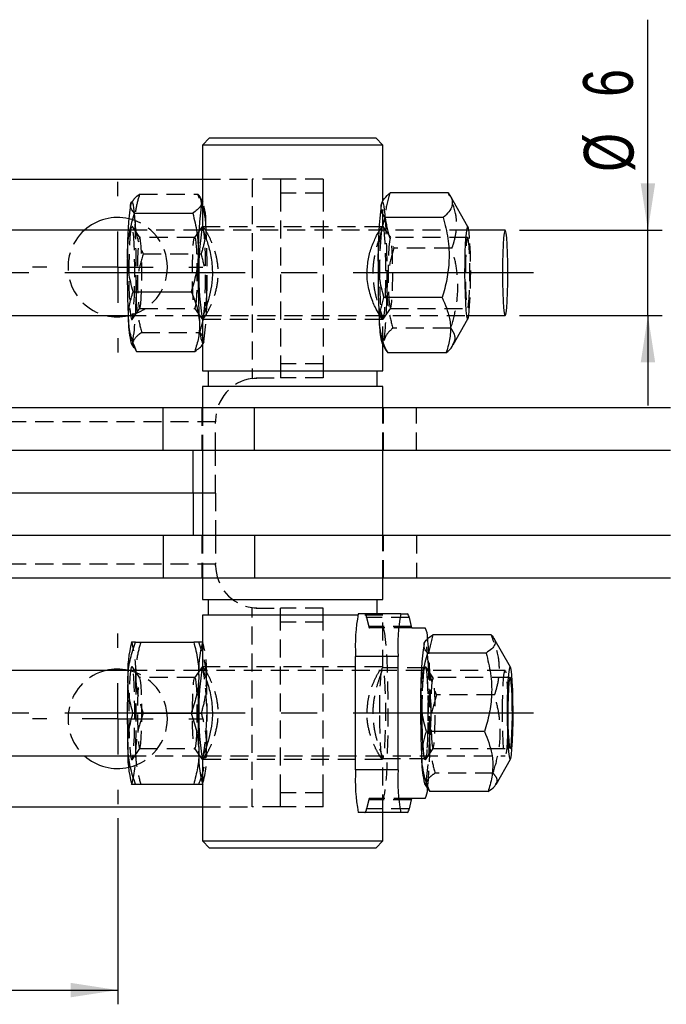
# Model space of a CAD drawing. Extents: x 6 to 410, y 86 to 287.
# Tile 3 of 13: x 100 to 146, y 86 to 155. Entities that reach past the tile are written whole.
import ezdxf

# ---------------------------------------------------------------- set-up
doc = ezdxf.new("R2010")
doc.units = 0
doc.linetypes.add('CENTERX2', pattern=[20.32, 12.7, -2.54, 2.54, -2.54])
doc.linetypes.add('HIDDEN', pattern=[1.905, 1.27, -0.635])
doc.layers.get('0').update_dxf_attribs({"linetype": 'CONTINUOUS'})
doc.styles.add('SLDTEXTSTYLE0', font='TXT', dxfattribs={"width": 0.75})
doc.dimstyles.new('SLDDIMSTYLE2', dxfattribs={"dimtxt": 3.5, "dimasz": 3.302, "dimexe": 0, "dimexo": 0.0625, "dimgap": 0.875, "dimtad": 1, "dimdec": 0, "dimrnd": 1e-09, "dimzin": 12, "dimtxsty": 'SLDTEXTSTYLE0', "dimsah": 1, "dimcen": 0.09, "dimazin": 3, "dimtfac": 1, "dimtofl": 0, "dimtmove": 0, "dimatfit": 3, "dimtolj": 1, "dimtzin": 12})
doc.dimstyles.new('SLDDIMSTYLE5', dxfattribs={"dimtxt": 3.5, "dimasz": 3.302, "dimexe": 0, "dimexo": 0.0625, "dimgap": 0.875, "dimtad": 1, "dimdec": 3, "dimrnd": 1e-09, "dimzin": 12, "dimtxsty": 'SLDTEXTSTYLE0', "dimsah": 1, "dimcen": 0.09, "dimazin": 3, "dimtfac": 1, "dimtdec": 3, "dimtmove": 0, "dimatfit": 3, "dimtolj": 1, "dimtzin": 12})

# ---------------------------------------------------------------- blocks, each defined once
blk = doc.blocks.new('_D_7')
at = {"color": 179, "linetype": 'CONTINUOUS'}
for p, q in [((88.254, 99.053), (88.254, 85.954)), ((107.354, 99.053), (107.354, 85.954)), ((88.254, 86.954), (107.354, 86.954))]:
    blk.add_line(p, q, dxfattribs=at)
for points in [[(88.254, 86.954), (91.556, 86.446), (91.556, 87.462)], [(107.354, 86.954), (104.052, 87.462), (104.052, 86.446)]]:
    blk.add_solid(points, dxfattribs=at)
at = {"color": 179, "linetype": 'CONTINUOUS', "insert": (93.823, 91.465, -0.028), "char_height": 3.5, "attachment_point": 1, "style": 'SLDTEXTSTYLE0'}
blk.add_mtext('19', dxfattribs=at)
blk = doc.blocks.new('_D_13')
at = {"color": 179, "linetype": 'CONTINUOUS'}
for p, q in [((144.701, 140.454), (144.701, 155.279)), ((135.644, 140.454), (145.701, 140.454)), ((144.701, 134.454), (144.701, 140.454)), ((135.644, 134.454), (145.701, 134.454)), ((144.701, 134.454), (144.701, 128.104))]:
    blk.add_line(p, q, dxfattribs=at)
for points in [[(144.701, 140.454), (145.209, 143.756), (144.193, 143.756)], [(144.701, 134.454), (144.193, 131.152), (145.209, 131.152)]]:
    blk.add_solid(points, dxfattribs=at)
at = {"color": 179, "linetype": 'CONTINUOUS', "char_height": 3.5, "attachment_point": 1, "rotation": 90, "style": 'SLDTEXTSTYLE0'}
for s, insert in [('6', (140.136, 149.849, -0.028)), ('%%c', (140.189, 144.57, -0.028))]:
    blk.add_mtext(s, dxfattribs=dict(at, insert=insert))
blk = doc.blocks.new('SW_CENTERMARKSYMBOL_5')
at = {"color": 0, "linetype": 'CONTINUOUS'}
for p, q in [((0, 5), (0, 6)), ((0, 0), (0, 2.5)), ((-5, 0), (-6, 0)), ((0, 0), (-2.5, 0)), ((0, 0), (0, -2.5)), ((0, 0), (2.5, 0)), ((5, 0), (6, 0)), ((0, -5), (0, -6))]:
    blk.add_line(p, q, dxfattribs=at)
blk = doc.blocks.new('SW_CENTERMARKSYMBOL_6')
at = {"color": 0, "linetype": 'CONTINUOUS'}
for p, q in [((0, 5), (0, 6)), ((0, 0), (0, 2.5)), ((-5, 0), (-6, 0)), ((0, 0), (-2.5, 0)), ((0, 0), (0, -2.5)), ((0, 0), (2.5, 0)), ((5, 0), (6, 0)), ((0, -5), (0, -6))]:
    blk.add_line(p, q, dxfattribs=at)

msp = doc.modelspace()

# ---------------------------------------------------------------- linework, layer by layer
at = {"color": 7, "linetype": 'CONTINUOUS'}
for p, q in [((113.8244, 146.9537), (113.3244, 146.4537)), ((113.3244, 146.4537), (113.3244, 140.6659)), ((126.0244, 146.4537), (113.3244, 146.4537)), ((113.8244, 146.9537), (125.5127, 146.9537)), ((125.5127, 146.9537), (125.5244, 146.9537)), ((126.0244, 146.4537), (125.5244, 146.9537)), ((126.0244, 142.5867), (126.0244, 146.4537)), ((85.6537, 144.0541), (113.3244, 144.0541)), ((130.6346, 143.0923), (126.536, 143.0923)), ((132.0224, 140.7018), (130.7632, 142.9005)), ((108.274, 142.3184), (108.3868, 142.4597)), ((108.334, 142.4612), (108.3124, 142.4234)), ((113.1555, 142.7278), (113.264, 142.3184)), ((113.3244, 142.5065), (113.1956, 142.7315)), ((126.0387, 142.5315), (125.9768, 142.4234)), ((108.5417, 141.6514), (112.6403, 141.6514)), ((130.2858, 141.3477), (126.1872, 141.3477)), ((108.0938, 140.4537), (45.8231, 140.4537)), ((113.3821, 140.4537), (113.2507, 140.4537)), ((134.6443, 140.4537), (131.9996, 140.4537)), ((108.437, 136.1197), (112.5355, 136.1197)), ((130.2072, 135.7091), (126.1086, 135.7091)), ((45.8231, 134.4537), (108.0938, 134.4537)), ((113.2507, 134.4537), (113.3884, 134.4537)), ((113.3244, 134.2335), (113.3244, 130.5537)), ((130.9741, 132.3752), (132.0224, 134.2056)), ((131.9996, 134.4537), (134.6443, 134.4537)), ((108.3124, 132.484), (108.4888, 132.176)), ((125.9768, 132.484), (126.2487, 132.0093)), ((108.5422, 132.1805), (108.6881, 131.922)), ((108.6881, 131.922), (112.7867, 131.922)), ((126.0244, 130.5537), (126.0244, 132.4009)), ((126.2635, 132.0178), (126.3787, 131.8151)), ((130.4773, 131.8151), (126.3787, 131.8151)), ((113.3244, 130.5537), (126.0244, 130.5537)), ((113.7244, 130.5537), (113.7244, 129.4537)), ((125.6244, 129.4537), (125.6244, 130.5537)), ((113.3244, 129.4537), (113.3244, 127.9537)), ((126.0244, 129.4537), (113.3244, 129.4537)), ((126.0244, 127.9537), (126.0244, 129.4537)), ((110.5678, 127.9537), (90.1799, 127.9537)), ((110.5678, 124.9537), (110.5678, 127.9537)), ((116.9784, 127.9537), (110.5678, 127.9537)), ((116.9784, 124.9537), (116.9784, 127.9537)), ((146.2892, 127.9537), (116.9784, 127.9537)), ((110.5678, 124.9537), (95.4723, 124.9537)), ((116.9784, 124.9537), (110.5678, 124.9537)), ((112.6619, 121.9537), (112.6619, 124.9537)), ((113.3244, 124.9537), (113.3244, 118.9537)), ((146.2892, 124.9537), (116.9784, 124.9537)), ((126.0244, 118.9537), (126.0244, 124.9537)), ((112.6619, 121.9537), (97.6493, 121.9537)), ((112.6619, 121.9537), (112.6619, 118.9537)), ((113.3244, 121.9537), (112.6619, 121.9537)), ((110.5678, 118.9537), (95.4723, 118.9537)), ((110.5678, 118.9537), (110.5678, 115.9537)), ((116.9784, 118.9537), (110.5678, 118.9537)), ((116.9784, 118.9537), (116.9784, 115.9537)), ((146.2892, 118.9537), (116.9784, 118.9537)), ((110.5678, 115.9537), (90.1799, 115.9537)), ((116.9784, 115.9537), (110.5678, 115.9537)), ((113.3244, 115.9537), (113.3244, 114.4537)), ((146.2892, 115.9537), (116.9784, 115.9537)), ((126.0244, 114.4537), (126.0244, 115.9537)), ((113.3244, 114.4537), (126.0244, 114.4537)), ((113.7244, 114.4537), (113.7244, 113.3537)), ((125.6244, 113.4537), (125.6244, 114.4537)), ((113.3244, 113.3537), (113.3244, 109.6659)), ((124.252, 113.3537), (113.3244, 113.3537)), ((127.2947, 113.4537), (124.3007, 113.4537)), ((127.2947, 113.4537), (127.7519, 113.4537)), ((127.8831, 113.1811), (128.0309, 112.5559)), ((128.0801, 112.4537), (129.0056, 112.4537)), ((133.6576, 111.9712), (129.5591, 111.9712)), ((135.0163, 109.7018), (133.8584, 111.7238)), ((108.3298, 111.4537), (108.3124, 111.4234)), ((108.61, 111.4537), (112.7086, 111.4537)), ((127.1046, 110.4537), (124.1106, 110.4537)), ((124.1106, 102.4537), (124.1106, 110.4537)), ((127.1046, 102.4537), (127.1046, 110.4537)), ((133.301, 110.6849), (129.2024, 110.6849)), ((108.0938, 109.4537), (45.8231, 109.4537)), ((113.3821, 109.4537), (113.2507, 109.4537)), ((108.4271, 106.4537), (112.5256, 106.4537)), ((133.1932, 105.1675), (129.0946, 105.1675)), ((45.8231, 103.4537), (108.0938, 103.4537)), ((113.2507, 103.4537), (113.3884, 103.4537)), ((113.3244, 103.2335), (113.3244, 97.4537)), ((134.003, 101.4362), (135.0163, 103.2056)), ((127.1046, 102.4537), (124.1106, 102.4537)), ((108.3124, 101.484), (108.3298, 101.4537)), ((108.61, 101.4537), (112.7086, 101.4537)), ((128.9708, 101.484), (129.1406, 101.1876)), ((129.1481, 101.1918), (129.3436, 100.9363)), ((133.4421, 100.9363), (129.3436, 100.9363)), ((85.6537, 99.8534), (113.3244, 99.8534)), ((128.0309, 100.3515), (127.8831, 99.7263)), ((129.0056, 100.4537), (128.0801, 100.4537)), ((127.2947, 99.4537), (124.3007, 99.4537)), ((126.0244, 97.4537), (126.0244, 99.4537)), ((127.7519, 99.4537), (127.2947, 99.4537)), ((113.3244, 97.4537), (113.8244, 96.9537)), ((113.3244, 97.4537), (126.0117, 97.4537)), ((125.5244, 96.9537), (126.0244, 97.4537)), ((126.0117, 97.4537), (126.0244, 97.4537)), ((125.5244, 96.9537), (113.8244, 96.9537))]:
    msp.add_line(p, q, dxfattribs=at)
at = {"color": 7, "linetype": 'HIDDEN'}
for p, q in [((113.3244, 144.0541), (116.8267, 144.0541)), ((116.8267, 144.0541), (116.8267, 130.0235)), ((118.8267, 144.0541), (116.8267, 144.0541)), ((121.8267, 144.0541), (118.8267, 144.0541)), ((118.8267, 144.0541), (118.8267, 143.0541)), ((121.8267, 144.0541), (121.8267, 143.0541)), ((108.8977, 142.9854), (112.9963, 142.9854)), ((121.8267, 143.0541), (118.8267, 143.0541)), ((118.8267, 143.0541), (118.8267, 131.0541)), ((121.8267, 143.0541), (121.8267, 131.0541)), ((113.372, 142.4234), (113.3244, 142.5065)), ((126.0244, 140.6527), (126.0244, 142.5867)), ((108.9176, 139.9434), (108.3662, 140.7358)), ((113.3182, 140.7358), (112.7668, 139.9434)), ((126.5821, 139.9434), (126.0306, 140.7358)), ((113.2507, 140.4537), (108.0938, 140.4537)), ((126.0117, 140.7037), (113.3372, 140.7037)), ((131.9996, 140.4537), (113.3821, 140.4537)), ((112.7811, 139.9537), (108.9033, 139.9537)), ((131.9996, 139.9537), (126.5677, 139.9537)), ((109.1489, 138.7877), (113.2475, 138.7877)), ((130.9047, 139.1983), (126.8061, 139.1983)), ((108.3662, 134.1716), (108.9176, 134.964)), ((108.9033, 134.9537), (112.7811, 134.9537)), ((112.7668, 134.964), (113.3182, 134.1716)), ((126.0306, 134.1716), (126.5821, 134.964)), ((126.5677, 134.9537), (131.9996, 134.9537)), ((108.0938, 134.4537), (113.2507, 134.4537)), ((113.3372, 134.2037), (126.0117, 134.2037)), ((113.3884, 134.4537), (131.9996, 134.4537)), ((126.0244, 132.4009), (126.0244, 134.2564)), ((109.0441, 133.256), (113.1427, 133.256)), ((130.826, 133.5598), (126.7275, 133.5598)), ((113.3467, 132.4463), (113.4104, 132.589)), ((113.3504, 132.4462), (113.372, 132.484)), ((121.8267, 131.0541), (118.8267, 131.0541)), ((118.8267, 131.0541), (118.8267, 130.0541)), ((121.8267, 131.0541), (121.8267, 130.0541)), ((116.8267, 130.0235), (117.5053, 130.0541)), ((116.8267, 130.0235), (117.0981, 130.0541)), ((117.0981, 130.0541), (118.8267, 130.0541)), ((121.8267, 130.0541), (118.8267, 130.0541)), ((113.2744, 127.9537), (113.2744, 124.9537)), ((113.3244, 127.9537), (113.3244, 124.9537)), ((126.0244, 124.9537), (126.0244, 127.9537)), ((126.0744, 124.9537), (126.0744, 127.9537)), ((128.3977, 124.9537), (128.3977, 127.9537)), ((114.2537, 126.9537), (81.6537, 126.9537)), ((114.2537, 126.9537), (82.7224, 126.9537)), ((114.2537, 127.0541), (114.2537, 126.9537)), ((114.2537, 124.9537), (114.2537, 126.9537)), ((114.2537, 121.9537), (114.2537, 124.9537)), ((114.2537, 121.9537), (113.3244, 121.9537)), ((114.2537, 121.9537), (114.2537, 118.9537)), ((113.2744, 118.9537), (113.2744, 115.9537)), ((113.3244, 118.9537), (113.3244, 115.9537)), ((114.2537, 118.9537), (114.2537, 116.9537)), ((126.0244, 115.9537), (126.0244, 118.9537)), ((126.0744, 115.9537), (126.0744, 118.9537)), ((128.3977, 118.9537), (128.3977, 115.9537)), ((114.2537, 116.9537), (81.6537, 116.9537)), ((114.2537, 116.9537), (82.7224, 116.9537)), ((114.2537, 116.8534), (114.2537, 116.9537)), ((116.8267, 99.8534), (116.8267, 113.8839)), ((116.8267, 113.8839), (117.5053, 113.8534)), ((116.8267, 113.8839), (117.0981, 113.8534)), ((117.0981, 113.8534), (118.8267, 113.8534)), ((121.8267, 113.8534), (118.8267, 113.8534)), ((118.8267, 112.8534), (118.8267, 113.8534)), ((121.8267, 112.8534), (121.8267, 113.8534)), ((126.0244, 113.3537), (124.252, 113.3537)), ((127.8831, 113.1811), (124.8891, 113.1811)), ((124.8891, 113.1811), (125.037, 112.5559)), ((125.6244, 113.3537), (125.6244, 113.4537)), ((126.0244, 109.6527), (126.0244, 113.3537)), ((121.8267, 112.8534), (118.8267, 112.8534)), ((118.8267, 100.8534), (118.8267, 112.8534)), ((121.8267, 100.8534), (121.8267, 112.8534)), ((128.0309, 112.5559), (125.037, 112.5559)), ((128.0801, 112.4537), (125.0862, 112.4537)), ((113.3244, 111.4497), (113.3372, 111.4537)), ((113.372, 111.4234), (113.3547, 111.4537)), ((108.9176, 108.9434), (108.3662, 109.7358)), ((113.3182, 109.7358), (112.7668, 108.9434)), ((113.3372, 109.7494), (113.3244, 109.7433)), ((126.0117, 109.7037), (113.3372, 109.7037)), ((129.0056, 109.6537), (126.0117, 109.6537)), ((129.576, 108.9434), (129.0246, 109.7358)), ((113.2507, 109.4537), (108.0938, 109.4537)), ((112.7811, 108.9537), (108.9033, 108.9537)), ((134.6443, 109.4537), (113.3821, 109.4537)), ((134.9936, 108.9537), (129.5617, 108.9537)), ((133.9066, 107.7399), (129.808, 107.7399)), ((112.5256, 106.4537), (113.2574, 106.4537)), ((108.0938, 103.4537), (113.2507, 103.4537)), ((108.3662, 103.1716), (108.9176, 103.964)), ((108.9033, 103.9537), (112.7811, 103.9537)), ((112.7668, 103.964), (113.3182, 103.1716)), ((113.3884, 103.4537), (134.6443, 103.4537)), ((129.0246, 103.1716), (129.576, 103.964)), ((129.5617, 103.9537), (134.9936, 103.9537)), ((113.3372, 103.2037), (126.0117, 103.2037)), ((126.0117, 103.2537), (129.0056, 103.2537)), ((126.0244, 99.4537), (126.0244, 103.2564)), ((133.7988, 102.2225), (129.7002, 102.2225)), ((113.3372, 101.4537), (113.3244, 101.4578)), ((113.3547, 101.4537), (113.372, 101.484)), ((121.8267, 100.8534), (118.8267, 100.8534)), ((118.8267, 99.8534), (118.8267, 100.8534)), ((121.8267, 99.8534), (121.8267, 100.8534)), ((113.3244, 99.8534), (116.8267, 99.8534)), ((118.8267, 99.8534), (116.8267, 99.8534)), ((121.8267, 99.8534), (118.8267, 99.8534)), ((125.037, 100.3515), (124.8891, 99.7263)), ((128.0309, 100.3515), (125.037, 100.3515)), ((128.0801, 100.4537), (125.0862, 100.4537)), ((127.8831, 99.7263), (124.8891, 99.7263))]:
    msp.add_line(p, q, dxfattribs=at)
at = {"color": 179, "linetype": 'CENTERX2'}
for p, q in [((136.6443, 137.4537), (43.8231, 137.4537)), ((136.6443, 106.4537), (43.8231, 106.4537))]:
    msp.add_line(p, q, dxfattribs=at)
at = {"color": 7, "linetype": 'CONTINUOUS', "flags": 128}
for points in [[(108.274, 142.3184), (108.3149, 142.4276), (108.3563, 142.4517), (108.3976, 142.3902), (108.438, 142.2443), (108.4768, 142.0164), (108.5134, 141.7105), (108.5472, 141.3317), (108.5776, 140.8866)], [(113.264, 142.3184), (113.3048, 142.4276), (113.3244, 142.4497)], [(125.9768, 142.4234), (125.9562, 142.3764), (125.9159, 142.22)], [(132.0817, 140.4537), (132.0558, 140.599), (132.0083, 140.7188), (131.9604, 140.6625), (131.9145, 140.4332), (131.8733, 140.0433), (131.8388, 139.5138), (131.8131, 138.8732), (131.7973, 138.1561), (131.7925, 137.4011), (131.7989, 136.649), (131.8161, 135.9403), (131.8431, 135.3131), (131.8786, 134.8014), (131.9206, 134.4326), (131.9669, 134.2267), (132.015, 134.1948), (132.0622, 134.3385), (132.0817, 134.4537)], [(134.4542, 137.4537), (134.4597, 136.7358), (134.4759, 136.0595), (134.502, 135.4643), (134.5363, 134.9848), (134.5769, 134.6487), (134.6214, 134.4756), (134.6672, 134.4756), (134.7117, 134.6487), (134.7523, 134.9848), (134.7866, 135.4643), (134.8126, 136.0595), (134.8288, 136.7358), (134.8344, 137.4537), (134.8288, 138.1717), (134.8126, 138.8479), (134.7866, 139.4431), (134.7523, 139.9227), (134.7117, 140.2588), (134.6672, 140.4318), (134.6214, 140.4318), (134.5769, 140.2588), (134.5363, 139.9227), (134.502, 139.4431), (134.4759, 138.8479), (134.4597, 138.1717), (134.4542, 137.4537)], [(135.1453, 108.6771), (135.1087, 109.1695), (135.066, 109.5155), (135.0193, 109.6964), (134.9712, 109.7025), (134.9243, 109.5335), (134.8812, 109.1984), (134.8441, 108.7154), (134.8151, 108.1104), (134.7957, 107.4161), (134.7869, 106.67), (134.7893, 105.9121), (134.8028, 105.1835), (134.8265, 104.5234), (134.8592, 103.9673), (134.8991, 103.5453), (134.9442, 103.28), (134.9919, 103.1859), (135.0397, 103.2679), (135.085, 103.5217), (135.1254, 103.9335), (135.1587, 104.4812), (135.183, 105.1352), (135.1972, 105.8604), (135.2004, 106.6175), (135.1924, 107.3658), (135.1737, 108.0649), (135.1453, 108.6771)], [(135.1097, 108.1546), (135.0763, 108.5859), (135.0368, 108.859), (134.994, 108.9537), (134.9513, 108.863), (134.9117, 108.5936), (134.8781, 108.1655), (134.8531, 107.6105), (134.8386, 106.9697), (134.8355, 106.2905), (134.8441, 105.6235), (134.8639, 105.0181), (134.8932, 104.5191), (134.93, 104.1637), (134.9715, 103.978), (135.0147, 103.976), (135.0562, 104.1577), (135.0932, 104.5097), (135.1227, 105.0059), (135.1427, 105.6095), (135.1516, 106.2757), (135.1488, 106.955), (135.1344, 107.5972), (135.1097, 108.1546)]]:
    msp.add_lwpolyline(points, dxfattribs=at)
at = {"color": 7, "linetype": 'HIDDEN', "flags": 128}
for points in [[(126.2253, 141.1453), (126.193, 141.5539), (126.1575, 141.8923), (126.1196, 142.1548), (126.0798, 142.3369), (126.0388, 142.4353), (125.9973, 142.4486), (125.9768, 142.4234)], [(108.299, 140.6602), (108.2534, 140.3982), (108.2129, 139.9774), (108.1797, 139.4206), (108.1554, 138.7577), (108.1415, 138.0245), (108.1387, 137.2606), (108.1472, 136.5071), (108.1664, 135.8046), (108.1954, 135.191), (108.2325, 134.6994), (108.2759, 134.3562), (108.3231, 134.1801), (108.3716, 134.1805), (108.4187, 134.3573), (108.4621, 134.701), (108.4992, 135.1932), (108.5281, 135.8072), (108.5473, 136.5099), (108.5557, 137.2636), (108.5529, 138.0275), (108.539, 138.7605), (108.5147, 139.423), (108.4814, 139.9793), (108.4409, 140.3995), (108.3953, 140.6609), (108.3471, 140.7494), (108.299, 140.6602)], [(113.3244, 134.1642), (113.3615, 134.1805), (113.4087, 134.3573), (113.452, 134.701), (113.4892, 135.1932), (113.5181, 135.8072), (113.5373, 136.5099), (113.5457, 137.2636), (113.5428, 138.0275), (113.5289, 138.7605), (113.5046, 139.423), (113.4713, 139.9793), (113.4308, 140.3995), (113.3852, 140.6609), (113.3371, 140.7494), (113.3244, 140.7433)], [(126.0261, 140.7415), (126.0446, 140.7081), (126.0913, 140.5005), (126.1337, 140.1286), (126.1695, 139.6125), (126.1968, 138.98), (126.2141, 138.2652), (126.2205, 137.5067), (126.2156, 136.7454), (126.1998, 136.0222), (126.1738, 135.3762), (126.139, 134.8421), (126.0974, 134.4489), (126.0512, 134.2177), (126.0029, 134.1609), (125.955, 134.2817), (125.9102, 134.5734), (125.8708, 135.0204), (125.8708, 135.0204)], [(132.1393, 139.8665), (132.1002, 140.3098), (132.0817, 140.4537)], [(108.9399, 135.0214), (108.9801, 135.2674), (109.0146, 135.6756), (109.0409, 136.2157), (109.057, 136.8476), (109.0616, 137.5244), (109.0545, 138.196), (109.0362, 138.8125), (109.0081, 139.3283), (108.9721, 139.7051), (108.9311, 139.9148), (108.888, 139.9421), (108.846, 139.7848), (108.8083, 139.4546), (108.7776, 138.976), (108.7562, 138.3845), (108.7458, 137.724), (108.747, 137.0434), (108.7598, 136.3933), (108.7833, 135.8218), (108.8156, 135.3713), (108.8545, 135.0753), (108.8969, 134.9557), (108.9399, 135.0214)], [(112.7445, 139.8861), (112.7875, 139.9517), (112.8299, 139.8321), (112.8688, 139.5361), (112.9012, 139.0856), (112.9246, 138.5142), (112.9374, 137.864), (112.9386, 137.1835), (112.9282, 136.5229), (112.9068, 135.9315), (112.8761, 135.4529), (112.8384, 135.1227), (112.7964, 134.9654), (112.7533, 134.9926), (112.7123, 135.2024), (112.6763, 135.5791), (112.6482, 136.0949), (112.6299, 136.7114), (112.6228, 137.383), (112.6274, 138.0599), (112.6435, 138.6918), (112.6698, 139.2318), (112.7043, 139.64), (112.7445, 139.8861)], [(126.4608, 135.6079), (126.4964, 135.2215), (126.5372, 135.0005), (126.5802, 134.9616), (126.6224, 135.1074), (126.6605, 135.4273), (126.6917, 135.8975), (126.7137, 136.4831), (126.7249, 137.1406), (126.7244, 137.8214), (126.7123, 138.4749), (126.6895, 139.0527), (126.6576, 139.5119), (126.6191, 139.8185), (126.5768, 139.9496), (126.5338, 139.8957), (126.4933, 139.6606), (126.4583, 139.2619), (126.4314, 138.729), (126.4147, 138.1016), (126.4093, 137.4261), (126.4156, 136.7527), (126.4333, 136.1313), (126.4608, 135.6079)], [(132.1064, 139.2995), (132.0709, 139.686), (132.0301, 139.9069), (131.987, 139.9459), (131.9449, 139.8), (131.9068, 139.4801), (131.8756, 139.01), (131.8536, 138.4244), (131.8424, 137.7668), (131.8429, 137.086), (131.855, 136.4325), (131.8778, 135.8547), (131.9097, 135.3955), (131.9482, 135.089), (131.9905, 134.9578), (132.0335, 135.0118), (132.074, 135.2468), (132.109, 135.6455), (132.1359, 136.1784), (132.1526, 136.8058), (132.158, 137.4813), (132.1517, 138.1547), (132.134, 138.7761), (132.1064, 139.2995)], [(108.4204, 132.589), (108.3796, 132.4798), (108.3382, 132.4558), (108.3124, 132.484)], [(113.4104, 132.589), (113.3695, 132.4798), (113.3281, 132.4558), (113.3244, 132.4578)], [(126.0117, 112.4537), (126.0777, 112.3626), (126.1417, 112.0919), (126.2018, 111.6499), (126.256, 111.05), (126.3029, 110.3104), (126.3409, 109.4537), (126.3689, 108.5058), (126.3861, 107.4956), (126.3919, 106.4537), (126.3861, 105.4118), (126.3689, 104.4016), (126.3409, 103.4537), (126.3029, 102.597), (126.256, 101.8574), (126.2018, 101.2576), (126.1417, 100.8156), (126.0777, 100.5449), (126.0117, 100.4537)], [(129.2378, 109.8556), (129.2077, 110.3047), (129.1741, 110.688), (129.1377, 110.9989), (129.0989, 111.232), (129.0586, 111.3833), (129.0174, 111.4503), (128.976, 111.4317), (128.935, 111.3281)], [(108.3472, 109.7494), (108.2991, 109.6606), (108.2535, 109.3989), (108.213, 108.9784), (108.1797, 108.4218), (108.1555, 107.7591), (108.1416, 107.026), (108.1387, 106.2621), (108.1472, 105.5085), (108.1664, 104.8059), (108.1953, 104.1921), (108.2325, 103.7002), (108.2758, 103.3568), (108.323, 103.1803), (108.3715, 103.1803), (108.4187, 103.3568), (108.462, 103.7002), (108.4991, 104.1921), (108.5281, 104.8059), (108.5473, 105.5085), (108.5557, 106.2621), (108.5529, 107.026), (108.539, 107.7591), (108.5147, 108.4218), (108.4815, 108.9784), (108.441, 109.3989), (108.3954, 109.6606), (108.3472, 109.7494)], [(125.8089, 106.4537), (125.8143, 107.1917), (125.8304, 107.8899), (125.8563, 108.5106), (125.8906, 109.0205), (125.9313, 109.392), (125.9764, 109.6051), (126.0234, 109.6483), (126.0698, 109.5193), (126.113, 109.225), (126.1508, 108.7813), (126.1811, 108.2121), (126.2022, 107.5482), (126.2131, 106.8252), (126.2131, 106.0822), (126.2022, 105.3592), (126.1811, 104.6953), (126.1508, 104.1261), (126.113, 103.6824), (126.0698, 103.3881), (126.0234, 103.2591), (125.9764, 103.3023), (125.9313, 103.5154), (125.8906, 103.8869), (125.8563, 104.3968), (125.8304, 105.0176), (125.8143, 105.7157), (125.8089, 106.4537)], [(128.8526, 104.2114), (128.8239, 104.8289), (128.8051, 105.5339), (128.797, 106.2886), (128.8003, 107.0521), (128.8145, 107.7834), (128.8391, 108.443), (128.8727, 108.9953), (128.9134, 109.4107), (128.9591, 109.6666), (129.0073, 109.7493), (129.0554, 109.6544), (129.1009, 109.3869), (129.1412, 108.9612), (129.1741, 108.4004), (129.198, 107.7347), (129.2116, 106.9999), (129.214, 106.2356), (129.2052, 105.4831), (129.1856, 104.783), (129.1564, 104.1729), (129.119, 103.6857), (129.0755, 103.3478), (129.0282, 103.1773), (128.9797, 103.1835), (128.9326, 103.3659), (128.8895, 103.7148), (128.8526, 104.2114)], [(128.8028, 106.4537), (128.8083, 107.1917), (128.8244, 107.8899), (128.8503, 108.5106), (128.8845, 109.0205), (128.9253, 109.392), (128.9704, 109.6051), (129.0174, 109.6483), (129.0638, 109.5193), (129.107, 109.225), (129.1448, 108.7813), (129.175, 108.2121), (129.1962, 107.5482), (129.207, 106.8252), (129.207, 106.0822), (129.1962, 105.3592), (129.175, 104.6953), (129.1448, 104.1261), (129.107, 103.6824), (129.0638, 103.3881), (129.0174, 103.2591), (128.9704, 103.3023), (128.9253, 103.5154), (128.8845, 103.8869), (128.8503, 104.3968), (128.8244, 105.0176), (128.8083, 105.7157), (128.8028, 106.4537)], [(108.9033, 103.9537), (108.946, 104.0464), (108.9856, 104.3177), (109.019, 104.7473), (109.0439, 105.3035), (109.0584, 105.9451), (109.0613, 106.6243), (109.0525, 107.2909), (109.0327, 107.8954), (109.0032, 108.393), (108.9664, 108.7467), (108.9248, 108.9304), (108.8817, 108.9304), (108.8402, 108.7467), (108.8033, 108.393), (108.7738, 107.8954), (108.754, 107.2909), (108.7452, 106.6243), (108.7482, 105.9451), (108.7626, 105.3035), (108.7875, 104.7473), (108.821, 104.3177), (108.8605, 104.0464), (108.9033, 103.9537)], [(112.7811, 108.9537), (112.8239, 108.861), (112.8635, 108.5898), (112.8969, 108.1601), (112.9218, 107.6039), (112.9362, 106.9624), (112.9392, 106.2831), (112.9304, 105.6165), (112.9106, 105.012), (112.8811, 104.5144), (112.8443, 104.1607), (112.8027, 103.977), (112.7596, 103.977), (112.718, 104.1607), (112.6812, 104.5144), (112.6517, 105.012), (112.6319, 105.6165), (112.6231, 106.2831), (112.626, 106.9624), (112.6405, 107.6039), (112.6654, 108.1601), (112.6988, 108.5898), (112.7384, 108.861), (112.7811, 108.9537)], [(129.4456, 104.7528), (129.4789, 104.3215), (129.5185, 104.0484), (129.5612, 103.9537), (129.604, 104.0444), (129.6436, 104.3138), (129.6771, 104.7419), (129.7021, 105.2969), (129.7167, 105.9378), (129.7197, 106.6169), (129.7111, 107.2839), (129.6914, 107.8893), (129.662, 108.3883), (129.6252, 108.7438), (129.5837, 108.9294), (129.5406, 108.9314), (129.499, 108.7497), (129.4621, 108.3977), (129.4325, 107.9015), (129.4125, 107.2979), (129.4036, 106.6318), (129.4065, 105.9524), (129.4208, 105.3102), (129.4456, 104.7528)], [(134.4542, 106.4537), (134.4597, 107.1717), (134.4759, 107.8479), (134.502, 108.4431), (134.5363, 108.9227), (134.5769, 109.2588), (134.6214, 109.4318), (134.6672, 109.4318), (134.7117, 109.2588), (134.7523, 108.9227), (134.7866, 108.4431), (134.8126, 107.8479), (134.8288, 107.1717), (134.8344, 106.4537), (134.8288, 105.7358), (134.8126, 105.0595), (134.7866, 104.4643), (134.7523, 103.9848), (134.7117, 103.6487), (134.6672, 103.4756), (134.6214, 103.4756), (134.5769, 103.6487), (134.5363, 103.9848), (134.502, 104.4643), (134.4759, 105.0595), (134.4597, 105.7358), (134.4542, 106.4537)], [(128.9708, 101.484), (128.9939, 101.4572), (129.0353, 101.4757), (129.0762, 101.5794)]]:
    msp.add_lwpolyline(points, dxfattribs=at)
at = {"color": 7, "linetype": 'CONTINUOUS'}
for centre, radius, start, end in [((130.2014, 139.1228), 22.159, 171.708325, 180.613476), ((135.1916, 139.1228), 22.1592, 171.708364, 180.613436), ((153.6941, 138.76), 27.9929, 172.899981, 180.474093), ((107.3537, 137.8541), 3.5, 76.982046, 132.033293), ((133.8315, 137.4537), 20.7693, 170.886814, 189.113186), ((174.828, 137.4577), 66.7996, 178.775186, 182.949163), ((179.8179, 137.4577), 66.7996, 178.775186, 182.949163), ((188.3704, 137.4031), 62.6782, 178.971324, 183.330214), ((107.3537, 137.8541), 3.5, 256.295334, 282.223553), ((113.9293, 133.9795), 5.8126, 179.592355, 194.908504), ((117.8952, 133.8908), 4.7902, 178.443956, 197.406862), ((130.466, 133.7638), 4.6681, 180.020629, 195.911403), ((136.0888, 111.2007), 12.0015, 169.179763, 183.568446), ((139.0827, 111.2007), 12.0014, 169.179706, 183.568502), ((127.5311, 113.1796), 0.3519, 0.247782, 51.158388), ((128.1629, 112.5565), 0.132, 180.250062, 231.156787), ((127.8853, 111.7971), 1.2985, 358.29202, 30.374254), ((115.7616, 109.3749), 7.7003, 164.337562, 183.135344), ((121.5584, 109.3249), 8.5038, 165.53046, 182.501476), ((150.2193, 108.1664), 21.5178, 171.550787, 180.639542), ((107.3537, 106.0534), 3.5, 77.776447, 103.704666), ((133.832, 106.4537), 20.7698, 170.887035, 189.112965), ((180.7768, 106.4537), 72.7469, 178.030603, 181.969397), ((185.7668, 106.4537), 72.7469, 178.030603, 181.969397), ((195.8973, 106.4616), 67.2105, 178.751339, 182.907979), ((107.3537, 106.0534), 3.5, 227.966707, 283.017954), ((115.7616, 103.5325), 7.7003, 176.864664, 195.662425), ((121.5584, 103.5826), 8.5038, 177.498515, 194.469549), ((134.78, 103.0116), 6.0068, 179.616386, 194.732981), ((136.0888, 101.7067), 12.0015, 176.431564, 190.820226), ((139.0827, 101.7067), 12.0014, 176.431507, 190.820282), ((127.9229, 101.0926), 1.2572, 329.456336, 1.251459), ((128.1629, 100.3509), 0.132, 128.842225, 179.750926), ((127.5311, 99.7278), 0.3519, 308.84224, 359.751744)]:
    msp.add_arc(centre, radius, start, end, dxfattribs=at)
at = {"color": 7, "linetype": 'HIDDEN'}
for centre, radius, start, end in [((109.8527, 141.1092), 3.7215, 356.570302, 21.111966), ((107.3537, 137.8541), 3.5, 0, 76.982046), ((41.8674, 137.4497), 66.7987, 358.77517, 2.949201), ((46.8566, 137.4497), 66.7994, 358.775191, 2.94918), ((63.6529, 137.5043), 62.6783, 358.971324, 3.330214), ((107.3537, 137.8541), 3.5, 132.033293, 256.295334), ((162.8187, 137.4149), 37.0254, 175.557534, 183.707972), ((97.0161, 137.5332), 35.2005, 354.981112, 3.800685), ((107.3537, 137.8541), 3.5, 282.223553, 0), ((86.4928, 135.7846), 22.1592, 351.708368, 0.613435), ((91.483, 135.7846), 22.159, 351.708307, 0.613465), ((98.3292, 136.1474), 27.9928, 352.899977, 0.474095), ((117.2537, 127.0541), 3, 98.182889, 180), ((117.2537, 116.8534), 3, 180, 261.817111), ((124.5372, 113.1796), 0.3519, 0.247782, 51.158388), ((125.1689, 112.5565), 0.132, 180.247174, 231.157979), ((67.3948, 106.4597), 62.0153, 355.06064, 4.90148), ((100.9329, 109.3749), 7.7002, 356.864625, 15.662511), ((105.9228, 109.3749), 7.7003, 356.864698, 15.662438), ((95.3891, 106.4916), 18.2413, 349.489844, 10.288083), ((62.1104, 106.4458), 67.214, 358.751448, 2.90787), ((107.3537, 106.0534), 3.5, 103.704666, 227.966707), ((107.3537, 106.0534), 3.5, 0, 77.776447), ((35.9176, 106.4537), 72.7469, 358.030603, 1.969397), ((40.9067, 106.4537), 72.7478, 358.030627, 1.969373), ((107.3537, 106.0534), 3.5, 283.017954, 0), ((107.7923, 104.741), 21.5175, 351.550695, 0.63957), ((100.9329, 103.5325), 7.7002, 344.337502, 3.135367), ((105.9228, 103.5326), 7.7003, 344.337575, 3.135294), ((125.1689, 100.3509), 0.132, 128.841033, 179.753814), ((124.5372, 99.7278), 0.3519, 308.84224, 359.751744)]:
    msp.add_arc(centre, radius, start, end, dxfattribs=at)
for points, knots in [([(108.3868, 142.4597), (108.4616, 142.5858), (108.5671, 142.764), (108.823, 142.9354), (108.8977, 142.9854)], [0, 0, 0, 0, 0.7079789, 1, 1, 1, 1]), ([(108.8977, 142.9854), (108.7935, 142.6446), (108.5833, 141.9566), (108.5795, 141.2454), (108.5776, 140.8866)], [0, 0, 0, 0, 0.49545824, 1, 1, 1, 1]), ([(112.9963, 142.9854), (113.0488, 142.9356), (113.1375, 142.8513), (113.1503, 142.7636), (113.1555, 142.7278)], [0, 0, 0, 0, 0.5914104, 1, 1, 1, 1]), ([(113.5675, 140.8866), (113.564, 140.9363), (113.5375, 141.313), (113.3976, 142.0234), (113.1309, 142.6628), (112.9963, 142.9854)], [0, 0, 0, 0, 0.0700626, 0.5307703, 1, 1, 1, 1]), ([(126.536, 143.0923), (126.3902, 142.609), (126.1966, 141.9671), (126.2196, 141.3082), (126.2253, 141.1453)], [0, 0, 0, 0, 0.7527649, 1, 1, 1, 1]), ([(130.9047, 139.1983), (130.9539, 139.3446), (131.1104, 139.8098), (131.2559, 140.622), (131.1936, 141.7952), (130.8429, 142.6089), (130.6346, 143.0923)], [0, 0, 0, 0, 0.1151997, 0.3663967, 0.6236744, 1, 1, 1, 1]), ([(108.5776, 140.8866), (108.5811, 140.8368), (108.6077, 140.4601), (108.7475, 139.7498), (109.0143, 139.1104), (109.1489, 138.7877)], [0, 0, 0, 0, 0.0700631, 0.5307704, 1, 1, 1, 1]), ([(113.2475, 138.7877), (113.3516, 139.1286), (113.5619, 139.8166), (113.5656, 140.5278), (113.5675, 140.8866)], [0, 0, 0, 0, 0.49545824, 1, 1, 1, 1]), ([(113.3268, 134.2335), (113.3285, 134.22), (113.3342, 134.1727), (113.4605, 134.3164), (113.7419, 134.7801), (114.0922, 135.5304), (114.3893, 136.524), (114.4709, 137.617), (114.3268, 138.6155), (114.0457, 139.4876), (113.6923, 140.2234), (113.4177, 140.6471), (113.3038, 140.7717), (113.3286, 140.6739), (113.3307, 140.6659)], [0, 0, 0, 0, 0.0361793, 0.1274712, 0.2185437, 0.3153544, 0.4200199, 0.5181501, 0.6039209, 0.6917673, 0.7913595, 0.895883, 0.9914213, 1, 1, 1, 1]), ([(125.7591, 140.3548), (125.806, 140.4359), (125.95, 140.6851), (126.0379, 140.7677), (126.0154, 140.6695), (126.0116, 140.6527)], [0, 0, 0, 0, 0.28575154, 0.87773738, 1, 1, 1, 1]), ([(126.2253, 141.1453), (126.314, 140.638), (126.4293, 139.9788), (126.7355, 139.3445), (126.8061, 139.1983)], [0, 0, 0, 0, 0.7694611, 1, 1, 1, 1]), ([(125.9808, 140.4967), (125.9317, 140.3545), (125.8286, 140.0562), (125.5625, 139.2599), (125.3432, 138.2467), (125.3025, 137.1566), (125.4369, 136.1746), (125.6635, 135.3205), (125.9227, 134.5965), (125.9878, 134.3748), (126.0209, 134.2623)], [0, 0, 0, 0, 0.1164513, 0.2443427, 0.3808675, 0.5062734, 0.6170995, 0.7331193, 0.8645869, 1, 1, 1, 1]), ([(109.1489, 138.7877), (109.0158, 138.3385), (108.7472, 137.4319), (108.6831, 136.4947), (108.6508, 136.0219)], [0, 0, 0, 0, 0.49545789, 1, 1, 1, 1]), ([(113.6408, 136.0219), (113.6415, 136.0874), (113.6468, 136.5839), (113.5672, 137.52), (113.3547, 138.3626), (113.2475, 138.7877)], [0, 0, 0, 0, 0.0700629, 0.5307706, 1, 1, 1, 1]), ([(126.8061, 139.1983), (126.6751, 138.7405), (126.4108, 137.8163), (126.3512, 136.861), (126.3211, 136.379)], [0, 0, 0, 0, 0.4954583, 1, 1, 1, 1]), ([(130.826, 133.5598), (130.9616, 134.0491), (131.2356, 135.0385), (131.3513, 136.5044), (131.2311, 137.9057), (131.0141, 138.7648), (130.9047, 139.1983)], [0, 0, 0, 0, 0.2645989, 0.5349352, 0.7653367, 1, 1, 1, 1]), ([(108.6508, 136.0219), (108.6501, 135.9563), (108.6447, 135.4599), (108.7243, 134.5238), (108.9369, 133.6812), (109.0441, 133.256)], [0, 0, 0, 0, 0.07006263, 0.53077028, 1, 1, 1, 1]), ([(113.1427, 133.256), (113.2758, 133.7052), (113.5443, 134.6118), (113.6084, 135.549), (113.6408, 136.0219)], [0, 0, 0, 0, 0.4954578, 1, 1, 1, 1]), ([(126.3211, 136.379), (126.3207, 136.3122), (126.3177, 135.8062), (126.4017, 134.852), (126.6182, 133.9931), (126.7275, 133.5598)], [0, 0, 0, 0, 0.07006263, 0.53077021, 1, 1, 1, 1]), ([(126.0104, 134.2564), (126.0044, 134.235), (125.9913, 134.1888), (125.8651, 134.3384), (125.7647, 134.5273), (125.7583, 134.5393)], [0, 0, 0, 0, 0.4456429, 0.9648246, 1, 1, 1, 1]), ([(109.0441, 133.256), (108.9703, 133.2059), (108.6501, 132.9886), (108.5203, 132.7628), (108.4204, 132.589)], [0, 0, 0, 0, 0.230539, 1, 1, 1, 1]), ([(113.4104, 132.589), (113.4033, 132.7628), (113.394, 132.9886), (113.1898, 133.2059), (113.1427, 133.256)], [0, 0, 0, 0, 0.7694613, 1, 1, 1, 1]), ([(126.7275, 133.5598), (126.5746, 133.4181), (126.266, 133.1322), (126.1606, 132.8366), (126.1074, 132.6875)], [0, 0, 0, 0, 0.49545809, 1, 1, 1, 1]), ([(130.9551, 132.386), (131.0193, 132.5071), (131.1552, 132.7637), (131.0862, 133.16), (130.9133, 133.4257), (130.826, 133.5598)], [0, 0, 0, 0, 0.3067991, 0.6502232, 1, 1, 1, 1]), ([(108.4204, 132.589), (108.4083, 132.5331), (108.3784, 132.3951), (108.4811, 132.2605), (108.5422, 132.1805)], [0, 0, 0, 0, 0.40474367, 1, 1, 1, 1]), ([(129.5591, 111.9712), (129.4107, 111.4461), (129.2135, 110.7485), (129.233, 110.0326), (129.2378, 109.8556)], [0, 0, 0, 0, 0.7527651, 1, 1, 1, 1]), ([(133.9066, 107.7399), (133.9565, 107.8989), (134.1156, 108.4044), (134.2656, 109.2869), (134.2096, 110.5617), (133.8633, 111.446), (133.6576, 111.9712)], [0, 0, 0, 0, 0.1151998, 0.36639673, 0.62367436, 1, 1, 1, 1]), ([(108.9758, 111.4537), (108.8661, 111.0477), (108.6447, 110.2282), (108.6294, 109.3811), (108.6216, 108.9537)], [0, 0, 0, 0, 0.4954579, 1, 1, 1, 1]), ([(113.6116, 108.9537), (113.6089, 109.0129), (113.5884, 109.4617), (113.4601, 110.3078), (113.2038, 111.0694), (113.0744, 111.4537)], [0, 0, 0, 0, 0.07006287, 0.53077013, 1, 1, 1, 1]), ([(113.3268, 103.2335), (113.3285, 103.22), (113.3342, 103.1727), (113.4605, 103.3164), (113.7419, 103.7801), (114.0922, 104.5304), (114.3893, 105.524), (114.4709, 106.617), (114.3268, 107.6155), (114.0457, 108.4876), (113.6923, 109.2234), (113.4177, 109.6471), (113.3038, 109.7717), (113.3286, 109.6739), (113.3307, 109.6659)], [0, 0, 0, 0, 0.0361793, 0.1274712, 0.2185437, 0.3153544, 0.4200199, 0.51815, 0.6039209, 0.6917674, 0.7913595, 0.895883, 0.9914213, 1, 1, 1, 1]), ([(124.9128, 106.4537), (124.9339, 106.7916), (124.9759, 107.4661), (125.2623, 108.3783), (125.612, 109.1438), (125.9059, 109.6148), (126.0384, 109.7693), (126.0155, 109.6697), (126.0116, 109.6527)], [0, 0, 0, 0, 0.1807456, 0.3608565, 0.5566125, 0.7661134, 0.9599641, 1, 1, 1, 1]), ([(129.2378, 109.8556), (129.3238, 109.3044), (129.4354, 108.588), (129.7382, 107.8988), (129.808, 107.7399)], [0, 0, 0, 0, 0.769461, 1, 1, 1, 1]), ([(108.6216, 108.9537), (108.6243, 108.8945), (108.6448, 108.4457), (108.7731, 107.5996), (109.0294, 106.838), (109.1588, 106.4537)], [0, 0, 0, 0, 0.0700626, 0.5307704, 1, 1, 1, 1]), ([(113.2574, 106.4537), (113.3671, 106.8597), (113.5885, 107.6792), (113.6038, 108.5263), (113.6116, 108.9537)], [0, 0, 0, 0, 0.495458, 1, 1, 1, 1]), ([(125.9808, 109.4967), (125.9317, 109.3545), (125.8286, 109.0562), (125.5625, 108.2599), (125.3432, 107.2467), (125.3025, 106.1566), (125.4369, 105.1746), (125.6635, 104.3205), (125.9227, 103.5965), (125.9878, 103.3748), (126.0209, 103.2623)], [0, 0, 0, 0, 0.11645132, 0.24434263, 0.38086758, 0.50627343, 0.61709953, 0.73311923, 0.86458697, 1, 1, 1, 1]), ([(129.808, 107.7399), (129.6747, 107.2919), (129.4056, 106.3876), (129.341, 105.4529), (129.3084, 104.9812)], [0, 0, 0, 0, 0.4954583, 1, 1, 1, 1]), ([(133.7988, 102.2225), (133.9369, 102.7014), (134.216, 103.6695), (134.3393, 105.1039), (134.2263, 106.4751), (134.0138, 107.3158), (133.9066, 107.7399)], [0, 0, 0, 0, 0.26459893, 0.53493511, 0.7653366, 1, 1, 1, 1]), ([(109.1588, 106.4537), (109.0193, 106.0477), (108.7379, 105.2282), (108.6606, 104.3811), (108.6216, 103.9537)], [0, 0, 0, 0, 0.49545814, 1, 1, 1, 1]), ([(113.6116, 103.9537), (113.6132, 104.0129), (113.6256, 104.4617), (113.5592, 105.3078), (113.3586, 106.0694), (113.2574, 106.4537)], [0, 0, 0, 0, 0.0700624, 0.5307701, 1, 1, 1, 1]), ([(126.0104, 103.2564), (126.0053, 103.2313), (125.9943, 103.177), (125.7867, 103.4719), (125.4773, 104.032), (125.1306, 104.8803), (124.9327, 105.7572), (124.9172, 106.2996), (124.9128, 106.4537)], [0, 0, 0, 0, 0.1501707, 0.3251223, 0.5074151, 0.7086434, 0.9172201, 1, 1, 1, 1]), ([(129.3084, 104.9812), (129.3077, 104.9158), (129.302, 104.4207), (129.3811, 103.487), (129.5932, 102.6466), (129.7002, 102.2225)], [0, 0, 0, 0, 0.07006286, 0.5307702, 1, 1, 1, 1]), ([(108.6216, 103.9537), (108.62, 103.8945), (108.6076, 103.4457), (108.674, 102.5996), (108.8746, 101.838), (108.9758, 101.4537)], [0, 0, 0, 0, 0.07006289, 0.53077035, 1, 1, 1, 1]), ([(113.0744, 101.4537), (113.2138, 101.8597), (113.4952, 102.6792), (113.5726, 103.5263), (113.6116, 103.9537)], [0, 0, 0, 0, 0.4954579, 1, 1, 1, 1]), ([(129.7002, 102.2225), (129.5467, 102.118), (129.2368, 101.9072), (129.1301, 101.6893), (129.0762, 101.5794)], [0, 0, 0, 0, 0.4954581, 1, 1, 1, 1]), ([(133.9766, 101.4513), (134.0168, 101.5092), (134.1261, 101.667), (134.0544, 101.9278), (133.8845, 102.1236), (133.7988, 102.2225)], [0, 0, 0, 0, 0.2230008, 0.60794, 1, 1, 1, 1]), ([(129.0762, 101.5794), (129.0726, 101.5641), (129.0455, 101.4487), (129.0476, 101.3177), (129.1368, 101.206), (129.1481, 101.1918)], [0, 0, 0, 0, 0.1171881, 0.8877749, 1, 1, 1, 1])]:
    msp.add_open_spline(points, degree=3, knots=knots, dxfattribs=at)
at = {"color": 7, "linetype": 'CONTINUOUS'}
for points, knots in [([(125.9159, 142.22), (125.9206, 142.2406), (125.9559, 142.3972), (126.1123, 142.6924), (126.3939, 142.9582), (126.536, 143.0923)], [0, 0, 0, 0, 0.07006281, 0.53077055, 1, 1, 1, 1]), ([(130.6346, 143.0923), (130.733, 142.9409), (130.9321, 142.6347), (130.9366, 142.1812), (130.7102, 141.7476), (130.4281, 141.4818), (130.2858, 141.3477)], [0, 0, 0, 0, 0.2645988, 0.5349351, 0.7653366, 1, 1, 1, 1]), ([(108.5417, 141.6514), (108.4066, 141.817), (108.2271, 142.0369), (108.2647, 142.2626), (108.274, 142.3184)], [0, 0, 0, 0, 0.7527651, 1, 1, 1, 1]), ([(113.264, 142.3184), (113.2435, 142.2626), (113.1606, 142.0369), (112.8638, 141.817), (112.6403, 141.6514)], [0, 0, 0, 0, 0.247235, 1, 1, 1, 1]), ([(126.1872, 141.3477), (126.091, 141.4893), (125.8967, 141.7753), (125.9095, 142.0708), (125.9159, 142.22)], [0, 0, 0, 0, 0.49545799, 1, 1, 1, 1]), ([(108.0437, 138.8855), (108.0454, 138.9511), (108.0589, 139.4475), (108.1739, 140.3836), (108.4184, 141.2262), (108.5417, 141.6514)], [0, 0, 0, 0, 0.0700624, 0.5307701, 1, 1, 1, 1]), ([(112.6403, 141.6514), (112.7564, 141.2022), (112.9906, 140.2956), (113.0192, 139.3584), (113.0336, 138.8855)], [0, 0, 0, 0, 0.4954577, 1, 1, 1, 1]), ([(125.7022, 138.5284), (125.7037, 138.5952), (125.7148, 139.1012), (125.8254, 140.0554), (126.0659, 140.9143), (126.1872, 141.3477)], [0, 0, 0, 0, 0.0700629, 0.5307704, 1, 1, 1, 1]), ([(130.2858, 141.3477), (130.4077, 140.8583), (130.6541, 139.8689), (130.7289, 138.403), (130.5696, 137.0017), (130.3287, 136.1426), (130.2072, 135.7091)], [0, 0, 0, 0, 0.26459891, 0.53493529, 0.76533661, 1, 1, 1, 1]), ([(113.3307, 140.6659), (113.3403, 140.6109), (113.361, 140.4933), (113.5585, 139.9561), (113.8165, 139.15), (114.023, 138.109), (114.0369, 137.027), (113.8883, 136.0632), (113.65, 135.2159), (113.4149, 134.5554), (113.3143, 134.2628), (113.3261, 134.2352), (113.3268, 134.2335)], [0, 0, 0, 0, 0.0925614, 0.198046, 0.3142917, 0.4367239, 0.5471469, 0.6461969, 0.7519344, 0.8713437, 0.9920039, 1, 1, 1, 1]), ([(124.9128, 137.4537), (124.934, 137.7922), (124.9765, 138.4679), (125.2598, 139.3706), (125.5643, 140.0475), (125.7063, 140.2715), (125.7591, 140.3548)], [0, 0, 0, 0, 0.2687502, 0.5365564, 0.8276254, 1, 1, 1, 1]), ([(108.437, 136.1197), (108.3209, 136.5689), (108.0866, 137.4755), (108.0581, 138.4127), (108.0437, 138.8855)], [0, 0, 0, 0, 0.4954577, 1, 1, 1, 1]), ([(113.0336, 138.8855), (113.0318, 138.82), (113.0184, 138.3235), (112.9033, 137.3875), (112.6589, 136.5449), (112.5355, 136.1197)], [0, 0, 0, 0, 0.0700629, 0.5307704, 1, 1, 1, 1]), ([(126.1086, 135.7091), (125.9904, 136.167), (125.7519, 137.0911), (125.7189, 138.0464), (125.7022, 138.5284)], [0, 0, 0, 0, 0.4954581, 1, 1, 1, 1]), ([(125.7583, 134.5393), (125.6691, 134.6954), (125.4745, 135.0357), (125.1293, 135.8844), (124.9328, 136.7569), (124.9172, 137.2995), (124.9128, 137.4537)], [0, 0, 0, 0, 0.257064, 0.5605645, 0.8751482, 1, 1, 1, 1]), ([(108.1169, 134.0208), (108.1144, 134.0706), (108.0959, 134.4473), (108.1507, 135.1577), (108.341, 135.7971), (108.437, 136.1197)], [0, 0, 0, 0, 0.07006279, 0.53077023, 1, 1, 1, 1]), ([(112.5355, 136.1197), (112.6805, 135.7788), (112.9731, 135.0909), (113.062, 134.3797), (113.1068, 134.0208)], [0, 0, 0, 0, 0.4954581, 1, 1, 1, 1]), ([(125.798, 133.7621), (125.7923, 133.925), (125.7692, 134.5839), (125.9628, 135.2259), (126.1086, 135.7091)], [0, 0, 0, 0, 0.247235, 1, 1, 1, 1]), ([(130.2072, 135.7091), (130.4155, 135.2258), (130.7627, 134.4202), (130.8292, 133.2474), (130.6857, 132.4348), (130.5265, 131.9614), (130.4773, 131.8151)], [0, 0, 0, 0, 0.3763239, 0.6271744, 0.8848007, 1, 1, 1, 1]), ([(108.6881, 131.922), (108.5432, 132.2629), (108.2506, 132.9508), (108.1617, 133.662), (108.1169, 134.0208)], [0, 0, 0, 0, 0.4954578, 1, 1, 1, 1]), ([(113.1068, 134.0208), (113.1093, 133.9711), (113.1278, 133.5944), (113.0729, 132.884), (112.8827, 132.2446), (112.7867, 131.922)], [0, 0, 0, 0, 0.0700628, 0.5307704, 1, 1, 1, 1]), ([(126.3787, 131.8151), (126.3081, 131.9614), (126.0019, 132.5956), (125.8867, 133.2549), (125.798, 133.7621)], [0, 0, 0, 0, 0.2305388, 1, 1, 1, 1]), ([(112.7867, 131.922), (113.021, 132.0873), (113.2665, 132.2604), (113.3432, 132.4382), (113.3467, 132.4463)], [0, 0, 0, 0, 0.9543639, 1, 1, 1, 1]), ([(130.4773, 131.8151), (130.6521, 131.9661), (130.8695, 132.1538), (130.9411, 132.3479), (130.9551, 132.386)], [0, 0, 0, 0, 0.8039946, 1, 1, 1, 1]), ([(128.935, 111.3281), (128.9398, 111.3433), (128.9758, 111.4587), (129.1335, 111.6764), (129.4163, 111.8723), (129.5591, 111.9712)], [0, 0, 0, 0, 0.0700626, 0.5307703, 1, 1, 1, 1]), ([(133.6576, 111.9712), (133.7554, 111.8595), (133.9531, 111.6338), (133.9556, 111.2995), (133.7272, 110.9798), (133.4439, 110.7838), (133.301, 110.6849)], [0, 0, 0, 0, 0.2645988, 0.5349352, 0.7653367, 1, 1, 1, 1]), ([(108.0728, 108.9537), (108.0755, 109.0129), (108.096, 109.4617), (108.2243, 110.3078), (108.4806, 111.0694), (108.61, 111.4537)], [0, 0, 0, 0, 0.0700629, 0.5307703, 1, 1, 1, 1]), ([(108.61, 111.4537), (108.4665, 111.4537), (108.312, 111.4537), (108.3336, 111.4537), (108.3351, 111.4537)], [0, 0, 0, 0, 0.92830259, 1, 1, 1, 1]), ([(112.7086, 111.4537), (112.8183, 111.0477), (113.0397, 110.2282), (113.0551, 109.3811), (113.0628, 108.9537)], [0, 0, 0, 0, 0.4954579, 1, 1, 1, 1]), ([(113.3372, 111.4537), (113.3163, 111.4537), (113.2317, 111.4537), (112.9332, 111.4537), (112.7086, 111.4537)], [0, 0, 0, 0, 0.2472352, 1, 1, 1, 1]), ([(129.2024, 110.6849), (129.1068, 110.7894), (128.9138, 111.0002), (128.9279, 111.2181), (128.935, 111.3281)], [0, 0, 0, 0, 0.4954579, 1, 1, 1, 1]), ([(128.7028, 107.9262), (128.7046, 107.9916), (128.7183, 108.4868), (128.8339, 109.4204), (129.0788, 110.2609), (129.2024, 110.6849)], [0, 0, 0, 0, 0.07006287, 0.53077046, 1, 1, 1, 1]), ([(133.301, 110.6849), (133.4203, 110.2061), (133.6617, 109.238), (133.7289, 107.8035), (133.5624, 106.4323), (133.317, 105.5917), (133.1932, 105.1675)], [0, 0, 0, 0, 0.2645988, 0.534935, 0.7653365, 1, 1, 1, 1]), ([(113.3307, 109.6659), (113.3403, 109.6109), (113.361, 109.4933), (113.5585, 108.9561), (113.8165, 108.15), (114.023, 107.109), (114.0369, 106.027), (113.8883, 105.0632), (113.65, 104.2159), (113.4149, 103.5554), (113.3143, 103.2628), (113.3261, 103.2352), (113.3268, 103.2335)], [0, 0, 0, 0, 0.0925614, 0.198046, 0.3142917, 0.4367239, 0.5471469, 0.6461968, 0.7519344, 0.8713437, 0.9920039, 1, 1, 1, 1]), ([(108.4271, 106.4537), (108.3173, 106.8597), (108.0959, 107.6792), (108.0806, 108.5263), (108.0728, 108.9537)], [0, 0, 0, 0, 0.495458, 1, 1, 1, 1]), ([(113.0628, 108.9537), (113.0601, 108.8945), (113.0396, 108.4457), (112.9114, 107.5996), (112.655, 106.838), (112.5256, 106.4537)], [0, 0, 0, 0, 0.0700625, 0.5307704, 1, 1, 1, 1]), ([(129.0946, 105.1675), (128.9788, 105.6155), (128.7451, 106.5198), (128.717, 107.4546), (128.7028, 107.9262)], [0, 0, 0, 0, 0.4954582, 1, 1, 1, 1]), ([(108.0728, 103.9537), (108.0712, 104.0129), (108.0588, 104.4617), (108.1252, 105.3078), (108.3258, 106.0694), (108.4271, 106.4537)], [0, 0, 0, 0, 0.0700622, 0.5307701, 1, 1, 1, 1]), ([(112.5256, 106.4537), (112.6651, 106.0477), (112.9465, 105.2282), (113.0238, 104.3811), (113.0628, 103.9537)], [0, 0, 0, 0, 0.4954582, 1, 1, 1, 1]), ([(128.7734, 103.0519), (128.7686, 103.2289), (128.7491, 103.9448), (128.9463, 104.6424), (129.0946, 105.1675)], [0, 0, 0, 0, 0.2472352, 1, 1, 1, 1]), ([(133.1932, 105.1675), (133.3989, 104.6423), (133.7417, 103.767), (133.8019, 102.4926), (133.6539, 101.6096), (133.4921, 101.0952), (133.4421, 100.9363)], [0, 0, 0, 0, 0.3763238, 0.6271743, 0.8848006, 1, 1, 1, 1]), ([(108.61, 101.4537), (108.4706, 101.8597), (108.1892, 102.6792), (108.1118, 103.5263), (108.0728, 103.9537)], [0, 0, 0, 0, 0.495458, 1, 1, 1, 1]), ([(113.0628, 103.9537), (113.0644, 103.8945), (113.0768, 103.4457), (113.0104, 102.5996), (112.8098, 101.838), (112.7086, 101.4537)], [0, 0, 0, 0, 0.0700628, 0.5307703, 1, 1, 1, 1]), ([(129.3436, 100.9363), (129.2738, 101.0951), (128.971, 101.7843), (128.8594, 102.5007), (128.7734, 103.0519)], [0, 0, 0, 0, 0.23053907, 1, 1, 1, 1]), ([(108.3352, 101.4537), (108.3336, 101.4537), (108.3119, 101.4537), (108.4666, 101.4537), (108.61, 101.4537)], [0, 0, 0, 0, 0.0732919, 1, 1, 1, 1]), ([(112.7086, 101.4537), (112.9332, 101.4537), (113.2317, 101.4537), (113.3163, 101.4537), (113.3372, 101.4537)], [0, 0, 0, 0, 0.7527648, 1, 1, 1, 1]), ([(133.4421, 100.9363), (133.612, 101.0477), (133.8696, 101.2168), (133.9494, 101.3917), (133.9766, 101.4513)], [0, 0, 0, 0, 0.6590911, 1, 1, 1, 1])]:
    msp.add_open_spline(points, degree=3, knots=knots, dxfattribs=at)

# ---------------------------------------------------------------- block references
at = {"color": 179, "linetype": 'CONTINUOUS'}
for name, p in [('SW_CENTERMARKSYMBOL_5', (107.3537, 137.8541)), ('SW_CENTERMARKSYMBOL_6', (107.3537, 106.0534))]:
    msp.add_blockref(name, p, dxfattribs=at)

# ---------------------------------------------------------------- dimensions: what is measured, and where the dimension line sits
dim = msp.add_linear_dim(base=(144.7007, 140.4537), p1=(134.6443, 134.4537), p2=(134.6443, 140.4537), angle=90, text='%%c<>', dimstyle='SLDDIMSTYLE5', dxfattribs=at)
dim.commit()
dim.dimension.update_dxf_attribs({"geometry": '_D_13', "text_midpoint": (144.7007, 149.9246), "dimtype": 160})
dim = msp.add_linear_dim(base=(107.3537, 86.9537), p1=(88.2537, 100.0534), p2=(107.3537, 100.0534), dimstyle='SLDDIMSTYLE2', dxfattribs=at)
dim.commit()
dim.dimension.update_dxf_attribs({"geometry": '_D_7', "text_midpoint": (97.8311, 86.9537), "dimtype": 160})

doc.saveas('drawing.dxf')
